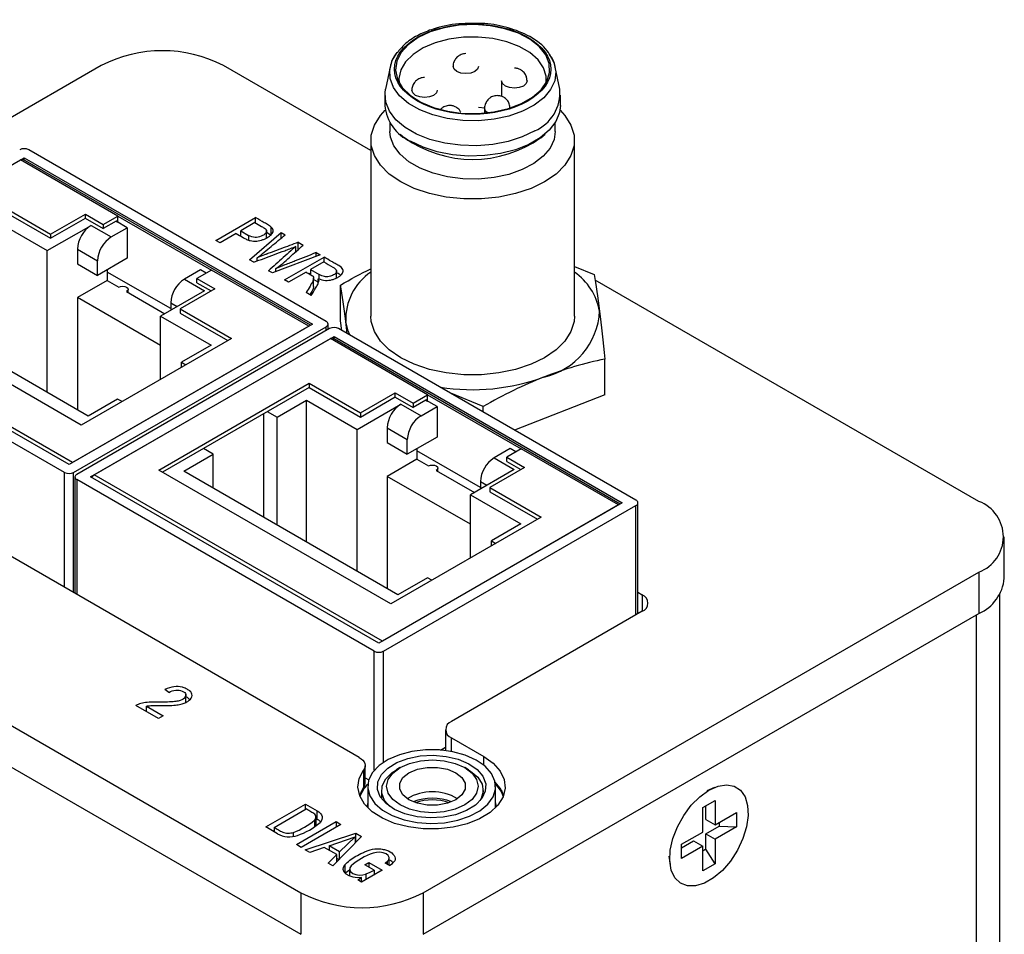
# Model space of a CAD drawing. Header units: inches. Extents: x 3 to 31.1, y 1.3 to 21.1.
# Tile 12 of 12: x 26.5 to 29.5, y 14.7 to 17.5. Entities that reach past the tile are written whole.
import ezdxf

# ---------------------------------------------------------------- set-up
doc = ezdxf.new("R2010")
doc.units = ezdxf.units.IN
doc.header["$MEASUREMENT"] = 0

msp = doc.modelspace()

# ---------------------------------------------------------------- linework, layer by layer
at = {"color": 7, "linetype": 'Continuous', "lineweight": 25}
for p, q in [((26.7251, 17.3878), (25.0046, 16.3946)), ((27.5599, 17.1244), (27.1037, 17.3878)), ((27.6191, 17.3829), (27.6051, 17.3149)), ((28.1446, 17.3149), (28.1305, 17.3829)), ((27.9646, 17.3406), (27.9646, 17.2921)), ((27.6032, 17.2963), (27.6032, 17.2641)), ((28.1465, 17.2641), (28.1465, 17.2963)), ((27.8931, 17.2588), (27.9121, 17.2573)), ((27.9119, 17.2554), (27.9119, 17.2404)), ((27.6189, 17.2115), (27.6189, 17.1838)), ((28.1307, 17.1838), (28.1307, 17.2115)), ((27.6508, 17.1754), (27.6638, 17.1645)), ((28.0859, 17.1645), (28.0989, 17.1754)), ((27.5599, 17.1559), (27.5599, 16.6116)), ((28.1898, 16.6116), (28.1898, 17.1559)), ((25.7329, 16.6672), (26.4868, 17.1024)), ((26.4868, 17.1024), (27.3791, 16.5872)), ((26.4868, 17.0947), (26.4868, 17.1024)), ((27.4216, 16.5954), (26.5009, 17.1269)), ((25.7443, 16.6737), (26.4754, 17.0958)), ((26.7767, 16.9219), (26.4754, 17.0958)), ((27.3725, 16.5834), (26.4834, 17.0966)), ((26.4095, 16.9573), (26.5683, 16.8657)), ((26.4095, 16.9445), (26.5683, 16.8528)), ((26.5683, 16.8657), (26.6759, 16.9278)), ((26.6759, 16.9278), (26.7314, 16.8958)), ((26.6759, 16.915), (26.6759, 16.9278)), ((26.7314, 16.8958), (26.7767, 16.9219)), ((26.7767, 16.9024), (26.7767, 16.9219)), ((26.7767, 16.9219), (27.0666, 16.7546)), ((27.0802, 16.8462), (27.2027, 16.9169)), ((27.2027, 16.9002), (27.2027, 16.9169)), ((26.4019, 16.9048), (26.5581, 16.8146)), ((26.5581, 16.8146), (26.6939, 16.8929)), ((26.5683, 16.8528), (26.6759, 16.915)), ((26.6757, 16.9149), (26.7314, 16.8827)), ((26.6939, 16.8929), (26.7561, 16.857)), ((26.771, 16.9056), (26.7314, 16.8827)), ((26.7314, 16.8958), (26.7314, 16.8827)), ((26.8056, 16.8856), (26.771, 16.9056)), ((27.2007, 16.9014), (27.1569, 16.8761)), ((27.2513, 16.8617), (27.2513, 16.8875)), ((26.5683, 16.8657), (26.5683, 16.8528)), ((26.7561, 16.857), (26.8056, 16.8856)), ((26.8056, 16.8856), (26.8056, 16.7909)), ((27.1425, 16.8678), (27.0927, 16.839)), ((27.1569, 16.8761), (27.1812, 16.862)), ((27.1569, 16.8594), (27.1569, 16.8761)), ((27.1844, 16.7861), (27.2819, 16.8712)), ((27.2371, 16.8544), (27.2371, 16.8788)), ((27.2513, 16.8617), (27.2371, 16.8708)), ((27.2819, 16.8712), (27.2947, 16.8638)), ((27.2819, 16.8532), (27.2819, 16.8712)), ((27.0927, 16.839), (27.0802, 16.8462)), ((27.3275, 16.8114), (27.3275, 16.8278)), ((27.3351, 16.8404), (27.3502, 16.8318)), ((27.3351, 16.8147), (27.3351, 16.8404)), ((26.5581, 16.3753), (26.5581, 16.8146)), ((26.6515, 16.8195), (26.6515, 16.7737)), ((26.6515, 16.8195), (26.7137, 16.7835)), ((27.403, 16.8013), (27.2547, 16.7455)), ((27.2923, 16.7238), (27.4148, 16.7945)), ((27.3904, 16.8085), (27.403, 16.8013)), ((27.3904, 16.7966), (27.3904, 16.8085)), ((27.4148, 16.7788), (27.4148, 16.7945)), ((26.6515, 16.7737), (26.7137, 16.7378)), ((26.8056, 16.7909), (26.7137, 16.7378)), ((26.7137, 16.7378), (26.7137, 16.7835)), ((27.1971, 16.7787), (27.1844, 16.7861)), ((27.2076, 16.7826), (27.2076, 16.7924)), ((27.4137, 16.7795), (27.3732, 16.7561)), ((28.1898, 16.7658), (28.2513, 16.7405)), ((26.7434, 16.7549), (26.7434, 16.7223)), ((26.94, 16.635), (26.7434, 16.7485)), ((27.0319, 16.755), (26.9824, 16.7264)), ((27.0666, 16.7546), (27.0213, 16.7284)), ((27.0496, 16.7448), (27.0319, 16.755)), ((27.3678, 16.5807), (27.0666, 16.7546)), ((27.2547, 16.7455), (27.2427, 16.7524)), ((27.2656, 16.7496), (27.2656, 16.7589)), ((27.3591, 16.748), (27.3048, 16.7166)), ((27.3732, 16.7447), (27.369, 16.7423)), ((27.3732, 16.7561), (27.4, 16.7406)), ((27.3732, 16.7561), (27.3732, 16.7396)), ((27.4533, 16.7301), (27.4533, 16.7542)), ((26.7434, 16.7223), (26.6515, 16.6692)), ((26.7434, 16.7223), (26.7795, 16.7015)), ((26.9824, 16.7264), (27.0446, 16.6905)), ((27.0213, 16.7284), (27.0768, 16.6964)), ((27.0213, 16.7154), (27.0213, 16.7284)), ((27.0213, 16.7154), (27.0655, 16.6899)), ((27.3048, 16.7166), (27.2923, 16.7238)), ((27.3825, 16.7034), (27.3825, 16.7291)), ((27.3968, 16.7167), (27.3825, 16.725)), ((27.3968, 16.7168), (27.3968, 16.7278)), ((27.4659, 16.5977), (27.4659, 16.7082)), ((29.4422, 16.0378), (28.2539, 16.7237)), ((26.6366, 16.1586), (25.7443, 16.6737)), ((26.6628, 16.2741), (25.9444, 16.6888)), ((26.6847, 16.3023), (26.0214, 16.6852)), ((26.8035, 16.6876), (26.9216, 16.6194)), ((26.8085, 16.6847), (26.8085, 16.6945)), ((27.0446, 16.6905), (26.9089, 16.6121)), ((27.0768, 16.6964), (26.9691, 16.6343)), ((27.3753, 16.6758), (27.3596, 16.6849)), ((26.6112, 16.1276), (25.6905, 16.659)), ((26.6253, 16.1521), (25.7329, 16.6672)), ((26.6515, 16.6692), (26.6515, 16.3215)), ((26.9089, 16.5206), (26.6515, 16.6692)), ((26.94, 16.6529), (26.94, 16.6301)), ((26.9089, 16.6121), (27.0651, 16.5219)), ((26.9089, 16.4162), (26.9089, 16.6121)), ((26.9691, 16.6343), (27.1279, 16.5426)), ((26.9691, 16.6343), (26.9691, 16.6214)), ((26.9691, 16.6214), (27.1168, 16.5362)), ((27.3791, 16.5872), (26.6253, 16.1521)), ((27.4274, 16.571), (27.4274, 16.5872)), ((27.4696, 16.5676), (27.4659, 16.5977)), ((27.4864, 16.5579), (27.4821, 16.5954)), ((27.3678, 16.5807), (26.6366, 16.1586)), ((26.6395, 16.1276), (27.4216, 16.5791)), ((27.4315, 16.5734), (26.6494, 16.1219)), ((28.3804, 16.0419), (27.4597, 16.5734)), ((27.1279, 16.5426), (26.6628, 16.2741)), ((26.6918, 16.1137), (27.4456, 16.5489)), ((26.7031, 16.1202), (27.4343, 16.5423)), ((27.0651, 16.5219), (26.9739, 16.4692)), ((27.7355, 16.3684), (27.4343, 16.5423)), ((28.3313, 16.0299), (27.4423, 16.5431)), ((27.4456, 16.5489), (28.338, 16.0337)), ((27.4456, 16.5412), (27.4456, 16.5489)), ((26.9739, 16.4692), (26.9873, 16.4615)), ((26.9739, 16.4537), (26.9739, 16.4692)), ((28.2837, 16.3683), (28.2837, 16.4787)), ((26.9032, 16.1353), (27.3683, 16.4038)), ((27.3683, 16.4038), (27.5271, 16.3122)), ((27.3683, 16.4038), (27.3683, 16.391)), ((27.3685, 16.3909), (26.9145, 16.1288)), ((27.3683, 16.391), (27.5271, 16.2993)), ((27.5271, 16.3122), (27.6347, 16.3743)), ((27.6347, 16.3743), (27.6902, 16.3423)), ((27.6347, 16.3615), (27.6347, 16.3743)), ((27.6902, 16.3423), (27.7355, 16.3684)), ((27.7355, 16.3488), (27.7355, 16.3684)), ((27.7355, 16.3684), (28.0254, 16.2011)), ((27.9072, 16.3317), (27.8071, 16.3728)), ((28.2837, 16.3683), (28.0042, 16.2591)), ((26.7759, 16.3549), (26.6847, 16.3023)), ((26.7894, 16.3472), (26.7759, 16.3549)), ((27.2695, 16.2986), (27.3607, 16.3513)), ((27.3607, 16.3513), (27.517, 16.2611)), ((27.3607, 15.912), (27.3607, 16.3513)), ((27.517, 16.2611), (27.6527, 16.3394)), ((27.5271, 16.2993), (27.6347, 16.3615)), ((27.6346, 16.3614), (27.6902, 16.3292)), ((27.6527, 16.3394), (27.715, 16.3035)), ((27.7299, 16.3521), (27.6902, 16.3292)), ((27.6902, 16.3423), (27.6902, 16.3292)), ((27.7645, 16.3321), (27.7298, 16.3521)), ((27.524, 15.2452), (25.6338, 16.3364)), ((27.2278, 16.3096), (27.2278, 15.9888)), ((27.2391, 16.3162), (27.2695, 16.2986)), ((27.5271, 16.3122), (27.5271, 16.2993)), ((27.715, 16.3035), (27.7645, 16.3321)), ((27.7645, 16.3321), (27.7645, 16.2374)), ((27.9072, 16.3151), (27.9072, 16.3317)), ((27.2695, 15.9647), (27.2695, 16.2986)), ((27.517, 15.8218), (27.517, 16.2611)), ((27.6103, 16.2659), (27.6103, 16.2202)), ((27.6103, 16.2659), (27.6725, 16.23)), ((27.6103, 16.2202), (27.6725, 16.1843)), ((27.7645, 16.2374), (27.6725, 16.1843)), ((27.6725, 16.1843), (27.6725, 16.23)), ((27.0715, 16.1843), (27.0411, 16.2019)), ((27.7022, 16.2014), (27.7022, 16.1688)), ((27.8988, 16.0815), (27.7022, 16.195)), ((27.9907, 16.2015), (27.9412, 16.1729)), ((28.0254, 16.2011), (27.9801, 16.1749)), ((28.0084, 16.1913), (27.9907, 16.2015)), ((28.3267, 16.0272), (28.0254, 16.2011)), ((25.0046, 16.176), (27.3431, 14.826)), ((26.9803, 16.1317), (27.0715, 16.1843)), ((27.0715, 16.079), (27.0715, 16.1843)), ((27.7022, 16.1688), (27.6103, 16.1157)), ((27.7022, 16.1688), (27.7383, 16.1479)), ((27.9412, 16.1729), (28.0035, 16.137)), ((27.9801, 16.1749), (28.0356, 16.1429)), ((27.9801, 16.1619), (27.9801, 16.1749)), ((27.9801, 16.1619), (28.0243, 16.1364)), ((27.6216, 15.7206), (26.9032, 16.1353)), ((27.6435, 15.7488), (26.9803, 16.1317)), ((27.7623, 16.1341), (27.8804, 16.0659)), ((27.7673, 16.1312), (27.7673, 16.141)), ((28.0035, 16.137), (27.8677, 16.0586)), ((28.0356, 16.1429), (27.928, 16.0808)), ((26.6435, 16.1137), (26.6435, 15.7535)), ((27.57, 15.5741), (26.6494, 16.1055)), ((27.5841, 15.5986), (26.6918, 16.1137)), ((27.5955, 15.6051), (26.7031, 16.1202)), ((27.6103, 16.1157), (27.6103, 15.768)), ((27.8677, 15.9671), (27.6103, 16.1157)), ((27.8988, 16.0994), (27.8988, 16.0766)), ((27.928, 16.0808), (28.0867, 15.9891)), ((27.928, 16.0808), (27.928, 16.0679)), ((27.928, 16.0679), (28.0756, 15.9827)), ((25.0046, 16.0474), (27.3431, 14.6975)), ((28.338, 16.0337), (27.5841, 15.5986)), ((27.8677, 16.0586), (28.024, 15.9684)), ((27.8677, 15.8627), (27.8677, 16.0586)), ((28.3863, 15.6899), (28.3862, 16.0337)), ((28.3267, 16.0272), (27.5955, 15.6051)), ((27.5983, 15.5741), (28.3804, 16.0256)), ((28.0867, 15.9891), (27.6216, 15.7206)), ((28.024, 15.9684), (27.9327, 15.9157)), ((27.9327, 15.9157), (27.9462, 15.908)), ((27.9327, 15.9002), (27.9327, 15.9157)), ((29.5206, 15.7999), (29.5206, 15.9285)), ((27.7217, 14.826), (29.4422, 15.8192)), ((29.4422, 15.8192), (29.4422, 15.6906)), ((27.7348, 15.8014), (27.6435, 15.7488)), ((27.7482, 15.7937), (27.7348, 15.8014)), ((28.3863, 15.7565), (28.3997, 15.7487)), ((29.5063, 12.8475), (29.5063, 15.7501)), ((28.3997, 15.6977), (27.8091, 15.3567)), ((27.7217, 14.6975), (29.4422, 15.6906)), ((26.9341, 15.4466), (26.9224, 15.4552)), ((26.9874, 15.4161), (26.9874, 15.4412)), ((26.9019, 15.3659), (26.8324, 15.4061)), ((26.8648, 15.4041), (26.9163, 15.3743)), ((26.8648, 15.3874), (26.8648, 15.4041)), ((26.9163, 15.3743), (26.9019, 15.3659)), ((27.7908, 15.3312), (27.7908, 15.2665)), ((27.8091, 15.3057), (27.909, 15.2481)), ((27.7756, 15.2682), (27.7908, 15.277)), ((27.5423, 15.167), (27.5423, 15.2197)), ((27.6498, 15.2138), (27.6387, 15.2073)), ((27.6498, 15.2138), (27.6387, 15.2073)), ((27.8615, 15.2073), (27.8503, 15.2138)), ((27.8615, 15.2073), (27.8503, 15.2138)), ((27.5374, 15.2058), (27.5374, 15.153)), ((27.5423, 15.1818), (27.553, 15.1756)), ((27.5374, 15.153), (27.5244, 15.1286)), ((27.526, 15.1245), (27.5388, 15.1489)), ((27.5463, 15.1583), (27.5283, 15.1378)), ((27.5388, 15.1489), (27.5502, 15.1625)), ((27.5498, 15.155), (27.5498, 15.0897)), ((27.9458, 15.0897), (27.9458, 15.155)), ((27.9673, 15.1378), (27.9493, 15.1583)), ((28.6234, 15.1521), (28.5996, 15.1423)), ((27.5926, 15.1431), (27.5926, 15.1178)), ((27.5926, 15.1431), (27.5926, 15.1178)), ((27.9076, 15.125), (27.9076, 15.1431)), ((27.9076, 15.125), (27.9076, 15.1431)), ((27.9624, 15.1434), (27.9659, 15.1405)), ((27.2343, 15.0298), (27.3571, 15.1006)), ((27.3571, 15.1006), (27.393, 15.0799)), ((27.3571, 15.0847), (27.3571, 15.1006)), ((27.5498, 15.1054), (27.5472, 15.0924)), ((28.5872, 15.0902), (28.6253, 15.1122)), ((28.5872, 15.0142), (28.5872, 15.0902)), ((28.5971, 15.0526), (28.5971, 15.0959)), ((28.6253, 15.1122), (28.6253, 15.0363)), ((27.2601, 15.0287), (27.359, 15.0858)), ((27.3899, 15.0336), (27.3899, 15.0634)), ((27.393, 15.0542), (27.393, 15.0799)), ((28.6253, 15.0363), (28.6911, 15.0742)), ((28.6911, 15.0742), (28.6911, 15.0301)), ((27.2702, 15.009), (27.2343, 15.0298)), ((27.2601, 15.0287), (27.2601, 15.0149)), ((27.329, 14.9751), (27.4522, 15.0463)), ((27.4668, 15.0378), (27.3436, 14.9667)), ((27.3857, 15.051), (27.3857, 15.0306)), ((27.3899, 15.056), (27.393, 15.0542)), ((27.4522, 15.0463), (27.4668, 15.0378)), ((27.4522, 15.0463), (27.4522, 15.0294)), ((28.5971, 15.0526), (28.6253, 15.0363)), ((28.5971, 15.0085), (28.6382, 15.0323)), ((28.6911, 15.0301), (28.6253, 14.9922)), ((28.6382, 15.0437), (28.6382, 15.0323)), ((28.6382, 15.0323), (28.6911, 15.0301)), ((27.2601, 15.0189), (27.2566, 15.0169)), ((27.3202, 15.0006), (27.3202, 15.0132)), ((27.3568, 14.9591), (27.5129, 15.0105)), ((27.431, 14.9718), (27.5107, 14.9992)), ((27.5306, 15.0003), (27.442, 14.9099)), ((27.5107, 14.9992), (27.4631, 14.9532)), ((27.5107, 14.9992), (27.5107, 14.9799)), ((27.5129, 15.0105), (27.5306, 15.0003)), ((27.5129, 14.9848), (27.5129, 15.0105)), ((28.5214, 14.9763), (28.5872, 15.0142)), ((28.5971, 14.961), (28.5971, 15.0085)), ((28.5971, 15.0085), (28.6253, 14.9922)), ((27.3436, 14.9667), (27.329, 14.9751)), ((27.4154, 14.9666), (27.3708, 14.951)), ((27.4539, 14.9443), (27.4154, 14.9666)), ((27.431, 14.9718), (27.431, 14.9575)), ((27.4631, 14.9532), (27.431, 14.9718)), ((27.5129, 14.9848), (27.5107, 14.984)), ((27.5145, 14.9839), (27.5129, 14.9848)), ((28.5214, 14.9648), (28.5589, 14.9865)), ((28.5214, 14.9322), (28.5214, 14.9763)), ((28.5872, 14.9701), (28.5214, 14.9322)), ((28.5589, 14.9865), (28.5872, 14.9701)), ((28.5872, 14.8942), (28.5872, 14.9701)), ((28.6253, 14.9922), (28.6253, 14.9162)), ((27.3708, 14.951), (27.3568, 14.9591)), ((27.4276, 14.9182), (27.4539, 14.9443)), ((27.431, 14.9578), (27.4307, 14.9577)), ((27.4539, 14.922), (27.4539, 14.9443)), ((27.4631, 14.9315), (27.4631, 14.9532)), ((28.4825, 14.9394), (28.4858, 14.9139)), ((28.5971, 14.961), (28.5872, 14.9552)), ((28.6253, 14.9162), (28.5971, 14.961)), ((27.442, 14.9099), (27.4276, 14.9182)), ((27.4539, 14.9329), (27.4607, 14.929)), ((27.4795, 14.913), (27.4795, 14.8873)), ((27.5414, 14.9126), (27.5536, 14.9196)), ((27.5695, 14.8964), (27.5414, 14.9126)), ((27.5536, 14.9196), (27.5949, 14.8958)), ((27.5536, 14.9196), (27.5536, 14.9055)), ((27.6173, 14.9102), (27.6036, 14.9181)), ((27.6102, 14.9229), (27.6102, 14.9143)), ((27.6161, 14.9109), (27.6161, 14.9335)), ((28.6253, 14.9162), (28.5872, 14.8942)), ((27.4795, 14.8873), (27.494, 14.8971)), ((27.494, 14.8995), (27.494, 14.8775)), ((27.5949, 14.8958), (27.5309, 14.8589)), ((27.5443, 14.8842), (27.5443, 14.8666)), ((27.5695, 14.8964), (27.5695, 14.8812)), ((27.5695, 14.8848), (27.5726, 14.883)), ((27.5189, 14.8659), (27.5308, 14.8729)), ((27.5309, 14.8589), (27.5189, 14.8659)), ((27.5308, 14.859), (27.5308, 14.8729)), ((27.3431, 14.826), (27.3431, 14.6975)), ((27.7217, 14.826), (27.7217, 14.6975))]:
    msp.add_line(p, q, dxfattribs=at)
at = {"color": 8, "linetype": 'Continuous', "lineweight": 25}
for p, q in [((26.771, 16.9056), (26.7767, 16.9024)), ((27.1812, 16.862), (27.1812, 16.8477)), ((27.4, 16.7268), (27.4, 16.7406)), ((26.94, 16.6529), (26.9598, 16.6415)), ((27.4216, 16.5676), (27.4216, 16.5791)), ((27.7299, 16.3521), (27.7355, 16.3488)), ((26.6112, 15.7721), (26.6112, 16.1276)), ((26.6395, 15.7558), (26.6395, 16.1276)), ((26.6494, 16.1055), (26.6494, 15.7501)), ((27.8988, 16.0994), (27.9186, 16.088)), ((28.3804, 15.6865), (28.3804, 16.0256)), ((28.3997, 15.7487), (28.3997, 15.6977)), ((29.4331, 15.6854), (29.4331, 12.8553)), ((27.57, 15.2053), (27.57, 15.5741)), ((27.5983, 15.2299), (27.5983, 15.5741)), ((27.8091, 15.2637), (27.8091, 15.3057)), ((27.909, 15.2213), (27.909, 15.2481))]:
    msp.add_line(p, q, dxfattribs=at)
at = {"color": 7, "linetype": 'Continuous', "lineweight": 25, "flags": 128}
for points in [[(27.7059, 17.4742), (27.6754, 17.4525), (27.653, 17.4278), (27.6397, 17.401), (27.636, 17.3732), (27.6421, 17.3455), (27.6577, 17.3191), (27.6823, 17.295), (27.7147, 17.2743), (27.7536, 17.2578), (27.7976, 17.2462), (27.8446, 17.2398), (27.893, 17.2391), (27.9405, 17.2441), (27.9854, 17.2544), (28.0258, 17.2698), (28.06, 17.2895), (28.0866, 17.3128), (28.1045, 17.3387), (28.113, 17.3662), (28.1118, 17.3941), (28.1009, 17.4213), (28.0807, 17.4466), (28.0521, 17.4691), (28.0162, 17.4878), (27.9746, 17.502), (27.9288, 17.511), (27.8809, 17.5145), (27.8327, 17.5124), (27.7862, 17.5047), (27.7434, 17.4918), (27.7059, 17.4742)], [(28.1026, 17.335), (28.1025, 17.3545), (28.0944, 17.3808), (28.0772, 17.4055), (28.0518, 17.4278), (28.0191, 17.4467), (27.9805, 17.4614), (27.9376, 17.4712), (27.8922, 17.4759), (27.846, 17.4753), (27.801, 17.4692), (27.759, 17.4581), (27.7217, 17.4423), (27.6908, 17.4225), (27.6673, 17.3995), (27.6524, 17.3743), (27.6466, 17.3478), (27.6471, 17.335)], [(28.1114, 17.424), (28.1115, 17.4238), (28.1264, 17.3969), (28.1323, 17.3688), (28.1288, 17.3406), (28.1161, 17.3133), (28.0947, 17.2879), (28.0654, 17.2653), (28.0291, 17.2463), (27.9873, 17.2315), (27.9415, 17.2217), (27.8932, 17.217), (27.8443, 17.2177), (27.7964, 17.2237), (27.7514, 17.2348), (27.7109, 17.2506), (27.6763, 17.2706), (27.6488, 17.294), (27.6296, 17.32), (27.6191, 17.3476), (27.618, 17.3759), (27.6261, 17.4037), (27.6415, 17.4281)], [(28.0669, 17.1854), (28.0283, 17.1669), (27.9846, 17.1528), (27.937, 17.1436), (27.8874, 17.1396), (27.8373, 17.141), (27.7885, 17.1476), (27.7426, 17.1593), (27.7013, 17.1756), (27.6658, 17.1961), (27.6375, 17.22), (27.6173, 17.2465), (27.6058, 17.2746), (27.6035, 17.3035), (27.6051, 17.3149)], [(28.1465, 17.2641), (28.1439, 17.2425), (28.1324, 17.2143), (28.1121, 17.1878), (28.0838, 17.164), (28.0484, 17.1435), (28.007, 17.1271), (27.9612, 17.1154), (27.9124, 17.1088), (27.8623, 17.1075), (27.8126, 17.1115), (27.7651, 17.1207), (27.7213, 17.1348), (27.6827, 17.1533)], [(28.0975, 17.0274), (28.0555, 17.007), (28.0079, 16.9911), (27.9563, 16.9803), (27.9023, 16.9748), (27.8474, 16.9748), (27.7933, 16.9803), (27.7417, 16.9911), (27.6942, 17.007), (27.6521, 17.0274), (27.6168, 17.0516), (27.5894, 17.0791), (27.5706, 17.1089), (27.5611, 17.1401), (27.5611, 17.1718), (27.5706, 17.203), (27.5894, 17.2328), (27.6044, 17.2492)], [(28.1452, 17.2492), (28.1603, 17.2328), (28.1791, 17.203), (28.1886, 17.1718), (28.1886, 17.1401), (28.1791, 17.1089), (28.1603, 17.0791), (28.1328, 17.0516), (28.0975, 17.0274)], [(28.1307, 17.1838), (28.1272, 17.1593), (28.1146, 17.1321), (28.0933, 17.1069), (28.0642, 17.0844), (28.0282, 17.0655), (27.9866, 17.0509), (27.9411, 17.0411), (27.8931, 17.0364), (27.8444, 17.0371), (27.7969, 17.0431), (27.7522, 17.0541), (27.7119, 17.0699), (27.6775, 17.0897), (27.6502, 17.113), (27.6311, 17.1388), (27.6207, 17.1662), (27.6189, 17.1838)], [(26.7795, 16.7015), (26.785, 16.7036), (26.7915, 16.7043), (26.798, 16.7036), (26.8035, 16.7015), (26.8072, 16.6983), (26.8085, 16.6945), (26.8072, 16.6908), (26.8035, 16.6876)], [(28.1898, 16.6116), (28.1886, 16.5957), (28.1791, 16.5645), (28.1603, 16.5347), (28.1328, 16.5073), (28.0975, 16.483), (28.0555, 16.4626), (28.0079, 16.4468), (27.9563, 16.4359), (27.9023, 16.4304), (27.8474, 16.4304), (27.7933, 16.4359), (27.7417, 16.4468), (27.6942, 16.4626), (27.6521, 16.483), (27.6168, 16.5073), (27.5894, 16.5347), (27.5706, 16.5645), (27.5611, 16.5957), (27.5599, 16.6116)], [(27.4942, 16.5535), (27.4891, 16.5659), (27.4821, 16.5954)], [(27.7383, 16.1479), (27.7438, 16.1501), (27.7503, 16.1508), (27.7568, 16.1501), (27.7623, 16.1479), (27.766, 16.1448), (27.7673, 16.141), (27.766, 16.1373), (27.7623, 16.1341)], [(27.909, 15.2481), (27.9386, 15.2271), (27.96, 15.203), (27.9726, 15.177), (27.9756, 15.15), (27.969, 15.1232), (27.9531, 15.0978), (27.9285, 15.0747), (27.8963, 15.0551), (27.8578, 15.0397), (27.8146, 15.0291), (27.7687, 15.0239), (27.7218, 15.0242), (27.6761, 15.03), (27.6333, 15.0411), (27.5954, 15.057), (27.564, 15.0771), (27.5403, 15.1004), (27.5254, 15.1261), (27.5198, 15.1529), (27.5239, 15.1799), (27.5374, 15.2058)], [(27.524, 15.2452), (27.53, 15.2412), (27.5349, 15.2367), (27.5386, 15.2318), (27.5411, 15.2267), (27.5422, 15.2214), (27.5419, 15.216), (27.5403, 15.2108), (27.5374, 15.2058)], [(27.5648, 15.1987), (27.5528, 15.175), (27.5499, 15.1503), (27.5563, 15.1259), (27.5716, 15.1028), (27.5952, 15.0821), (27.6259, 15.0649), (27.6623, 15.0519), (27.7027, 15.0437), (27.7452, 15.0407), (27.7878, 15.043), (27.8285, 15.0506), (27.8655, 15.0631), (27.897, 15.0798), (27.9215, 15.1001), (27.9378, 15.123), (27.9453, 15.1473), (27.9436, 15.172), (27.9327, 15.1959), (27.9131, 15.2179), (27.8858, 15.2369), (27.8521, 15.2521), (27.8135, 15.2628), (27.7718, 15.2684), (27.729, 15.2688), (27.687, 15.2638), (27.6479, 15.2537), (27.6135, 15.239), (27.5854, 15.2204), (27.5648, 15.1987)], [(27.5925, 15.1921), (27.6124, 15.2124), (27.6402, 15.2295), (27.6742, 15.2422), (27.7125, 15.2498), (27.7528, 15.2519), (27.7928, 15.2484), (27.8303, 15.2395), (27.8629, 15.2256), (27.8888, 15.2077), (27.9066, 15.1867), (27.9151, 15.1638), (27.9139, 15.1404), (27.903, 15.1179), (27.8831, 15.0975), (27.8554, 15.0805), (27.8214, 15.0678), (27.7831, 15.0602), (27.7428, 15.058), (27.7027, 15.0615), (27.6653, 15.0705), (27.6327, 15.0843), (27.6067, 15.1023), (27.589, 15.1233), (27.5805, 15.1462), (27.5817, 15.1695), (27.5925, 15.1921)], [(27.8503, 15.0981), (27.8209, 15.0851), (27.7868, 15.0769), (27.7501, 15.0741), (27.7134, 15.0769), (27.6792, 15.0851), (27.6499, 15.0981), (27.6273, 15.115), (27.6132, 15.1348), (27.6083, 15.1559), (27.6132, 15.1771), (27.6273, 15.1968), (27.6499, 15.2138), (27.6792, 15.2268), (27.7134, 15.235), (27.7501, 15.2378), (27.7868, 15.235), (27.8209, 15.2268), (27.8503, 15.2138), (27.8728, 15.1968), (27.887, 15.1771), (27.8918, 15.1559), (27.887, 15.1348), (27.8728, 15.115), (27.8503, 15.0981)], [(27.8503, 15.0981), (27.8209, 15.0851), (27.7868, 15.0769), (27.7501, 15.0741), (27.7134, 15.0769), (27.6792, 15.0851), (27.6499, 15.0981), (27.6273, 15.115), (27.6132, 15.1348), (27.6083, 15.1559), (27.6132, 15.1771), (27.6273, 15.1968), (27.6499, 15.2138), (27.6792, 15.2268), (27.7134, 15.235), (27.7501, 15.2378), (27.7868, 15.235), (27.8209, 15.2268), (27.8503, 15.2138), (27.8728, 15.1968), (27.887, 15.1771), (27.8918, 15.1559), (27.887, 15.1348), (27.8728, 15.115), (27.8503, 15.0981)], [(27.8225, 15.1141), (27.7965, 15.1033), (27.7661, 15.0976), (27.7341, 15.0976), (27.7036, 15.1033), (27.6777, 15.1141), (27.6589, 15.1291), (27.649, 15.1467), (27.649, 15.1652), (27.6589, 15.1828), (27.6777, 15.1977), (27.7036, 15.2086), (27.7341, 15.2143), (27.7661, 15.2143), (27.7965, 15.2086), (27.8225, 15.1977), (27.8413, 15.1828), (27.8512, 15.1652), (27.8512, 15.1467), (27.8413, 15.1291), (27.8225, 15.1141)], [(27.8225, 15.1141), (27.7965, 15.1033), (27.7661, 15.0976), (27.7341, 15.0976), (27.7036, 15.1033), (27.6777, 15.1141), (27.6589, 15.1291), (27.649, 15.1467), (27.649, 15.1652), (27.6589, 15.1828), (27.6777, 15.1977), (27.7036, 15.2086), (27.7341, 15.2143), (27.7661, 15.2143), (27.7965, 15.2086), (27.8225, 15.1977), (27.8413, 15.1828), (27.8512, 15.1652), (27.8512, 15.1467), (27.8413, 15.1291), (27.8225, 15.1141)], [(27.6189, 15.0928), (27.6019, 15.1123), (27.5933, 15.1345), (27.5945, 15.1573), (27.6056, 15.1792), (27.6256, 15.1988), (27.6387, 15.2073)], [(27.6189, 15.0928), (27.6019, 15.1123), (27.5933, 15.1345), (27.5945, 15.1573), (27.6056, 15.1792), (27.6256, 15.1988), (27.6387, 15.2073)], [(27.8615, 15.2073), (27.8682, 15.2032), (27.8904, 15.1843), (27.9038, 15.1629), (27.9075, 15.1402), (27.9013, 15.1177), (27.8972, 15.1107)], [(27.8615, 15.2073), (27.8682, 15.2032), (27.8904, 15.1843), (27.9038, 15.1629), (27.9075, 15.1402), (27.9013, 15.1177), (27.8972, 15.1107)], [(27.9712, 15.1286), (27.96, 15.1503), (27.9443, 15.169)], [(27.9453, 15.1625), (27.9626, 15.1397), (27.9696, 15.1245)], [(28.6062, 15.1436), (28.6343, 15.156), (28.6608, 15.1602), (28.6844, 15.1559), (28.7038, 15.1434), (28.7179, 15.1233), (28.726, 15.0967), (28.7277, 15.0651), (28.7228, 15.0302), (28.7116, 14.9938), (28.6947, 14.9579), (28.6731, 14.9244), (28.6478, 14.8952), (28.6204, 14.8719), (28.5921, 14.8555), (28.5646, 14.8472), (28.5394, 14.8473), (28.5178, 14.8557), (28.5009, 14.8722), (28.4897, 14.8957), (28.4848, 14.9249), (28.4865, 14.9584), (28.4946, 14.9944), (28.5087, 15.0307), (28.5281, 15.0657), (28.5517, 15.0972), (28.5782, 15.1237), (28.6062, 15.1436)], [(27.9483, 15.0924), (27.9464, 15.103), (27.9458, 15.1054)], [(27.393, 15.0799), (27.3988, 15.0763), (27.4035, 15.0721), (27.4069, 15.0676), (27.4088, 15.0628), (27.4094, 15.0578), (27.4084, 15.0529), (27.4061, 15.0482), (27.4023, 15.0437)], [(27.6102, 14.9229), (27.6149, 14.9286), (27.616, 14.9349), (27.6133, 14.9411), (27.6071, 14.9463), (27.5982, 14.95), (27.5876, 14.9517), (27.5767, 14.9513), (27.5667, 14.9487)], [(27.5308, 14.8729), (27.5174, 14.8725), (27.5044, 14.8743), (27.4927, 14.8781), (27.4833, 14.8836), (27.4769, 14.8904), (27.474, 14.898), (27.4749, 14.9057), (27.4795, 14.913)], [(27.4987, 14.9091), (27.4947, 14.9033), (27.4943, 14.897), (27.4976, 14.8911), (27.5041, 14.886), (27.5131, 14.8826), (27.5236, 14.881), (27.5344, 14.8816), (27.5443, 14.8842)]]:
    msp.add_lwpolyline(points, dxfattribs=at)
at = {"color": 8, "linetype": 'Continuous', "lineweight": 25, "flags": 128}
for points in [[(27.8931, 17.3854), (27.8931, 17.3854), (27.8902, 17.3767), (27.8816, 17.3693), (27.8688, 17.3644), (27.8538, 17.3627), (27.8387, 17.3644), (27.8259, 17.3693), (27.8174, 17.3767), (27.8144, 17.3854)], [(28.0434, 17.3406), (28.0434, 17.3406), (28.0404, 17.3319), (28.0318, 17.3245), (28.0191, 17.3196), (28.004, 17.3178), (27.9889, 17.3196), (27.9762, 17.3245), (27.9676, 17.3319), (27.9646, 17.3405)], [(27.7654, 17.3117), (27.7654, 17.3117), (27.7624, 17.303), (27.7539, 17.2956), (27.7411, 17.2907), (27.7261, 17.2889), (27.711, 17.2907), (27.6982, 17.2956), (27.6897, 17.303), (27.6867, 17.3116)], [(27.9204, 17.2413), (27.9149, 17.2467), (27.9119, 17.2554)]]:
    msp.add_lwpolyline(points, dxfattribs=at)
at = {"color": 7, "linetype": 'Continuous', "lineweight": 25}
for centre, radius, start, end in [((26.9144, 17.0224), 0.4115, 62.6097, 117.3903), ((28.0162, 17.3039), 0.1289, 293.1941, 4.8964), ((27.7344, 17.2743), 0.1316, 184.4356, 246.8845), ((27.8748, 17.462), 0.3647, 234.6441, 305.3559), ((26.4868, 17.0996), 0.0307, 62.6108, 117.3905), ((26.4801, 17.0893), 0.00805, 65.6935, 125.6169), ((26.7436, 16.8153), 0.0922, 122.6056, 177.3957), ((26.7732, 16.9029), 0.00349, 350.7867, 129.2023), ((26.8058, 16.7793), 0.0922, 122.6056, 177.3957), ((27.6558, 16.6029), 0.1739, 123.501, 182.4923), ((28.0829, 16.5935), 0.1878, 10.4953, 55.299), ((27.0321, 16.6487), 0.0922, 122.6056, 177.3957), ((28.0484, 16.6376), 0.2194, 282.3983, 357.4246), ((27.4185, 16.5872), 0.00873, 290.7824, 69.2176), ((27.4456, 16.5461), 0.0307, 62.6108, 117.3905), ((27.439, 16.5358), 0.00805, 65.6935, 125.6169), ((27.874, 17.0284), 0.6443, 261.0946, 290.1049), ((27.7024, 16.2618), 0.0922, 122.6056, 177.3957), ((27.7321, 16.3494), 0.00349, 350.7867, 129.2023), ((27.7646, 16.2258), 0.0922, 122.6056, 177.3957), ((27.9909, 16.0952), 0.0922, 122.6056, 177.3957), ((26.6253, 16.1549), 0.0307, 242.6109, 297.3905), ((26.6524, 16.1137), 0.00873, 110.7823, 249.2177), ((26.7153, 16.1006), 0.0231, 121.9547, 151.145), ((28.3773, 16.0337), 0.00873, 290.7824, 69.2176), ((29.4007, 15.9285), 0.1169, 290.7834, 69.2166), ((29.3866, 15.8133), 0.1346, 294.3747, 354.3052), ((28.3901, 15.7232), 0.0273, 290.7834, 69.2166), ((27.5841, 15.6014), 0.0307, 242.6109, 297.3905), ((27.8188, 15.3312), 0.0273, 110.7834, 249.2166), ((27.5186, 15.1674), 0.0237, 322.6894, 358.9779), ((27.7501, 14.9892), 0.1498, 58.8161, 121.1839), ((27.7501, 14.9567), 0.1622, 68.6071, 111.3929), ((27.7501, 14.9489), 0.1647, 71.5239, 108.4761), ((27.2482, 15.2136), 0.2129, 289.7741, 310.2205), ((27.261, 15.2083), 0.217, 289.3489, 310.6457), ((27.3769, 15.0216), 0.0363, 41.4996, 63.7619), ((27.3076, 15.0768), 0.0774, 241.1411, 289.0397), ((27.6199, 14.779), 0.1778, 107.4117, 132.9739), ((27.5066, 15.0594), 0.1714, 304.4895, 307.2189), ((27.5893, 14.9572), 0.0546, 300.8052, 324.1076), ((27.5028, 15.0027), 0.1255, 289.2779, 302.0579), ((27.5324, 15.1914), 0.4115, 242.6097, 297.3903)]:
    msp.add_arc(centre, radius, start, end, dxfattribs=at)
for points, knots in [([(27.7038, 17.4754), (27.7982, 17.5299), (27.9515, 17.5299), (28.1402, 17.4209), (28.1402, 17.3324), (28.0458, 17.2779)], [0, 0, 0, 0, 0.5, 0.5, 1, 1, 1, 1]), ([(27.8713, 17.5176), (27.8582, 17.5177), (27.8171, 17.5181), (27.7608, 17.5051), (27.7066, 17.4833), (27.6678, 17.4597), (27.6514, 17.4398), (27.644, 17.4308)], [0, 0, 0, 0, 0.1387967, 0.4330479, 0.6174708, 0.8269574, 1, 1, 1, 1]), ([(28.1168, 17.4162), (28.1118, 17.4241), (28.0956, 17.4496), (28.0483, 17.4829), (27.979, 17.5082), (27.9179, 17.5194), (27.8821, 17.518), (27.8713, 17.5176)], [0, 0, 0, 0, 0.128591, 0.412784, 0.661976, 0.898292, 1, 1, 1, 1]), ([(28.0458, 17.2779), (27.9515, 17.2234), (27.7982, 17.2234), (27.6094, 17.3324), (27.6094, 17.4209), (27.7038, 17.4754)], [0, 0, 0, 0, 0.5, 0.5, 1, 1, 1, 1]), ([(27.644, 17.4308), (27.641, 17.4278), (27.6252, 17.4117), (27.6213, 17.3927), (27.6182, 17.3774)], [0, 0, 0, 0, 0.191901, 1, 1, 1, 1]), ([(27.8538, 17.4248), (27.8488, 17.4242), (27.8414, 17.4234), (27.8314, 17.4182), (27.8232, 17.4113), (27.8168, 17.4002), (27.8137, 17.3907), (27.8146, 17.3857), (27.8146, 17.3853)], [0, 0, 0, 0, 0.242284, 0.354878, 0.543871, 0.753109, 0.980047, 1, 1, 1, 1]), ([(28.1315, 17.3774), (28.1294, 17.3889), (28.127, 17.4024), (28.1181, 17.4144), (28.1168, 17.4162)], [0, 0, 0, 0, 0.848844, 1, 1, 1, 1]), ([(28.0432, 17.3406), (28.0428, 17.3451), (28.042, 17.3544), (28.0346, 17.3665), (28.0249, 17.3746), (28.0144, 17.3791), (28.0075, 17.3797), (28.004, 17.3799)], [0, 0, 0, 0, 0.220625, 0.448346, 0.66796, 0.827625, 1, 1, 1, 1]), ([(27.7261, 17.351), (27.721, 17.3505), (27.7137, 17.3497), (27.7037, 17.3445), (27.6955, 17.3376), (27.6891, 17.3265), (27.686, 17.317), (27.6868, 17.312), (27.6869, 17.3116)], [0, 0, 0, 0, 0.242284, 0.354878, 0.543871, 0.753109, 0.980047, 1, 1, 1, 1]), ([(27.9513, 17.2948), (27.9462, 17.2942), (27.9389, 17.2934), (27.9289, 17.2882), (27.9207, 17.2813), (27.9142, 17.2702), (27.9112, 17.2607), (27.912, 17.2557), (27.9121, 17.2553)], [0, 0, 0, 0, 0.242284, 0.354878, 0.543871, 0.753109, 0.980047, 1, 1, 1, 1]), ([(27.9904, 17.2554), (27.99, 17.26), (27.9893, 17.2692), (27.9819, 17.2813), (27.9722, 17.2894), (27.9616, 17.2939), (27.9548, 17.2945), (27.9513, 17.2948)], [0, 0, 0, 0, 0.220625, 0.448346, 0.66796, 0.827625, 1, 1, 1, 1]), ([(27.8037, 17.2643), (27.7987, 17.2637), (27.7914, 17.2629), (27.7819, 17.2582), (27.778, 17.2544), (27.7757, 17.2522)], [0, 0, 0, 0, 0.477528, 0.699446, 1, 1, 1, 1]), ([(27.838, 17.243), (27.8367, 17.2456), (27.8334, 17.2522), (27.8246, 17.2589), (27.8141, 17.2635), (27.8073, 17.264), (27.8037, 17.2643)], [0, 0, 0, 0, 0.203364, 0.520506, 0.751075, 1, 1, 1, 1]), ([(27.2513, 16.8875), (27.2495, 16.8892), (27.2467, 16.8912), (27.2392, 16.8959), (27.2344, 16.8986), (27.2208, 16.9065), (27.2117, 16.9117), (27.2027, 16.9169)], [0, 0, 0, 0, 0.25, 0.25, 0.5, 0.5, 1, 1, 1, 1]), ([(27.1425, 16.8678), (27.1497, 16.8636), (27.157, 16.8594), (27.1679, 16.8531), (27.1716, 16.8511), (27.1787, 16.8479), (27.1823, 16.8467), (27.1928, 16.8439), (27.1996, 16.8435), (27.213, 16.845), (27.2226, 16.8472), (27.2315, 16.851), (27.2373, 16.8539), (27.2403, 16.8555), (27.2479, 16.8606), (27.2517, 16.8643), (27.2592, 16.8753), (27.2581, 16.8814), (27.2513, 16.8875)], [0, 0, 0, 0, 0.125, 0.125, 0.1875, 0.1875, 0.25, 0.25, 0.375, 0.375, 0.5, 0.5625, 0.5625, 0.625, 0.625, 0.75, 0.75, 1, 1, 1, 1]), ([(27.2007, 16.9014), (27.2075, 16.8974), (27.2144, 16.8935), (27.2246, 16.8875), (27.2281, 16.8856), (27.2329, 16.8824), (27.2345, 16.8811), (27.2353, 16.8801)], [0, 0, 0, 0, 0.5, 0.5, 0.75, 0.75, 1, 1, 1, 1]), ([(27.2353, 16.8801), (27.2366, 16.8786), (27.2371, 16.877), (27.237, 16.8734), (27.2362, 16.8715), (27.2334, 16.8677), (27.2315, 16.8658), (27.2263, 16.8622), (27.223, 16.8605), (27.2137, 16.8565), (27.2075, 16.8552), (27.1948, 16.8559), (27.1882, 16.858), (27.1812, 16.862)], [0, 0, 0, 0, 0.125, 0.125, 0.25, 0.25, 0.375, 0.375, 0.5, 0.5, 0.75, 0.75, 1, 1, 1, 1]), ([(27.2076, 16.7924), (27.2226, 16.8038), (27.2368, 16.816), (27.2657, 16.8399), (27.2802, 16.8518), (27.2947, 16.8638)], [0, 0, 0, 0, 0.5, 0.5, 1, 1, 1, 1]), ([(27.1971, 16.7787), (27.2184, 16.7867), (27.2503, 16.7986), (27.2876, 16.8125), (27.3035, 16.8185), (27.3115, 16.8215), (27.3143, 16.8225), (27.3205, 16.8249), (27.3239, 16.8263), (27.3275, 16.8278)], [0, 0, 0, 0, 0.5, 0.75, 0.875, 0.875, 0.9375, 0.9375, 1, 1, 1, 1]), ([(27.3351, 16.8404), (27.3172, 16.8338), (27.2902, 16.8237), (27.2587, 16.812), (27.2441, 16.8066), (27.2379, 16.8043), (27.2362, 16.8037), (27.2351, 16.8033), (27.2346, 16.8031), (27.2306, 16.8016), (27.2219, 16.7981), (27.2076, 16.7924)], [0, 0, 0, 0, 0.5, 0.75, 0.875, 0.90625, 0.921875, 0.921875, 0.9375, 0.9375, 1, 1, 1, 1]), ([(27.3275, 16.8278), (27.3266, 16.827), (27.3239, 16.8247), (27.3191, 16.8204), (27.3155, 16.8172), (27.3135, 16.8154), (27.304, 16.8069), (27.281, 16.7865), (27.258, 16.766), (27.2427, 16.7524)], [0, 0, 0, 0, 0.125, 0.1875, 0.1875, 0.25, 0.25, 0.5, 1, 1, 1, 1]), ([(27.2656, 16.7589), (27.2727, 16.764), (27.2797, 16.7695), (27.2938, 16.7811), (27.3008, 16.7874), (27.3219, 16.8065), (27.3361, 16.8191), (27.3502, 16.8318)], [0, 0, 0, 0, 0.25, 0.25, 0.5, 0.5, 1, 1, 1, 1]), ([(27.3904, 16.8085), (27.3689, 16.8), (27.342, 16.7894), (27.3151, 16.7788), (27.3043, 16.7745), (27.2988, 16.7724), (27.283, 16.7661), (27.2737, 16.7623), (27.2656, 16.7589)], [0, 0, 0, 0, 0.5, 0.625, 0.625, 0.75, 0.75, 1, 1, 1, 1]), ([(27.3968, 16.7278), (27.4042, 16.7248), (27.4116, 16.7231), (27.4261, 16.7222), (27.4334, 16.7231), (27.4436, 16.7258), (27.4468, 16.7269), (27.4532, 16.7298), (27.4564, 16.7315), (27.4649, 16.7369), (27.469, 16.7409), (27.474, 16.7494), (27.4744, 16.7532), (27.471, 16.7602), (27.4669, 16.7639), (27.4568, 16.7703), (27.4528, 16.7725), (27.4452, 16.7769), (27.4338, 16.7835), (27.4224, 16.7901), (27.4148, 16.7945)], [0, 0, 0, 0, 0.125, 0.125, 0.25, 0.25, 0.3125, 0.3125, 0.375, 0.375, 0.5, 0.5, 0.625, 0.625, 0.75, 0.75, 0.8125, 0.8125, 0.875, 1, 1, 1, 1]), ([(27.4137, 16.7795), (27.4232, 16.774), (27.4327, 16.7685), (27.4446, 16.7617), (27.4468, 16.7603), (27.4501, 16.7575), (27.4513, 16.7562), (27.4538, 16.7521), (27.4535, 16.7493), (27.4507, 16.7441), (27.448, 16.7416), (27.4402, 16.737), (27.4356, 16.7353), (27.4255, 16.7333), (27.4206, 16.7332), (27.411, 16.7352), (27.4057, 16.7373), (27.4, 16.7406)], [0, 0, 0, 0, 0.25, 0.25, 0.3125, 0.3125, 0.375, 0.375, 0.5, 0.5, 0.625, 0.625, 0.75, 0.75, 0.875, 0.875, 1, 1, 1, 1]), ([(27.3591, 16.748), (27.3632, 16.7456), (27.3672, 16.7433), (27.3732, 16.7398), (27.3753, 16.7387), (27.3782, 16.7367), (27.3793, 16.7359), (27.38, 16.7353)], [0, 0, 0, 0, 0.5, 0.5, 0.75, 0.75, 1, 1, 1, 1]), ([(27.38, 16.7353), (27.3813, 16.7337), (27.3822, 16.732), (27.3826, 16.7277), (27.3819, 16.7247), (27.3792, 16.7188), (27.378, 16.7164), (27.3751, 16.711), (27.3732, 16.7078), (27.3675, 16.698), (27.3635, 16.6914), (27.3596, 16.6849)], [0, 0, 0, 0, 0.25, 0.25, 0.5, 0.5, 0.625, 0.625, 0.75, 0.75, 1, 1, 1, 1]), ([(27.4655, 16.7382), (27.4648, 16.739), (27.4618, 16.7422), (27.4569, 16.7446), (27.4533, 16.7464)], [0, 0, 0, 0, 0.2385357, 1, 1, 1, 1]), ([(27.4659, 16.7082), (27.4969, 16.7261), (27.5281, 16.7441), (27.5597, 16.758), (27.5599, 16.7581)], [0, 0, 0, 0, 0.993946, 1, 1, 1, 1]), ([(27.3821, 16.7034), (27.3821, 16.7023), (27.3822, 16.6984), (27.3776, 16.6901), (27.3735, 16.6828), (27.371, 16.6783)], [0, 0, 0, 0, 0.119096, 0.450154, 1, 1, 1, 1]), ([(27.3753, 16.6758), (27.3798, 16.6834), (27.3843, 16.691), (27.391, 16.7024), (27.3934, 16.7063), (27.3967, 16.7135), (27.3977, 16.7168), (27.3982, 16.7199)], [0, 0, 0, 0, 0.5, 0.5, 0.75, 0.75, 1, 1, 1, 1]), ([(27.3968, 16.7278), (27.3973, 16.7264), (27.3983, 16.7238), (27.3982, 16.7211), (27.3982, 16.7199)], [0, 0, 0, 0, 0.5485399, 1, 1, 1, 1]), ([(26.9341, 15.4466), (26.9411, 15.4506), (26.9482, 15.4529), (26.9627, 15.4543), (26.9696, 15.4533), (26.9785, 15.4495), (26.9814, 15.4478), (26.9853, 15.4443), (26.9866, 15.4424), (26.9876, 15.4384), (26.9875, 15.4362), (26.9859, 15.4322), (26.9844, 15.4303), (26.9783, 15.4249), (26.9717, 15.4218), (26.9583, 15.4189), (26.9536, 15.4181), (26.941, 15.4171), (26.9293, 15.4166), (26.9143, 15.4166), (26.9035, 15.4167), (26.8979, 15.4168), (26.8828, 15.4166), (26.8745, 15.4163), (26.8603, 15.4148), (26.8539, 15.4137), (26.8421, 15.4107), (26.8368, 15.4088), (26.8324, 15.4061)], [0, 0, 0, 0, 0.125, 0.125, 0.25, 0.25, 0.3125, 0.3125, 0.375, 0.375, 0.4375, 0.4375, 0.5, 0.5, 0.625, 0.625, 0.6875, 0.6875, 0.75, 0.78125, 0.78125, 0.8125, 0.8125, 0.875, 0.875, 0.9375, 0.9375, 1, 1, 1, 1]), ([(26.8784, 15.4056), (26.8826, 15.4059), (26.8909, 15.406), (26.9061, 15.4059), (26.9096, 15.4059), (26.916, 15.4059), (26.9252, 15.4059), (26.933, 15.406), (26.9469, 15.4065), (26.9533, 15.407), (26.9653, 15.4086), (26.9705, 15.4096), (26.9798, 15.4123), (26.984, 15.4139), (26.9915, 15.4177), (26.9949, 15.4199), (27.0029, 15.4265), (27.0058, 15.4315), (27.0065, 15.4421), (27.0039, 15.447), (26.9956, 15.4538), (26.9919, 15.4561), (26.9842, 15.4599), (26.9802, 15.4614), (26.9679, 15.4646), (26.959, 15.4651), (26.9409, 15.4627), (26.9317, 15.4598), (26.9224, 15.4552)], [0, 0, 0, 0, 0.0625, 0.0625, 0.078125, 0.078125, 0.09375, 0.125, 0.125, 0.1875, 0.1875, 0.25, 0.25, 0.3125, 0.3125, 0.375, 0.375, 0.5, 0.5, 0.625, 0.625, 0.6875, 0.6875, 0.75, 0.75, 0.875, 0.875, 1, 1, 1, 1]), ([(26.999, 15.424), (26.9975, 15.4259), (26.9942, 15.4298), (26.9877, 15.4321), (26.9842, 15.4332)], [0, 0, 0, 0, 0.470095, 1, 1, 1, 1]), ([(27.3857, 15.051), (27.3885, 15.0539), (27.3902, 15.0576), (27.3895, 15.065), (27.387, 15.0687), (27.3816, 15.0728), (27.3794, 15.074), (27.3753, 15.0763), (27.3692, 15.0799), (27.3631, 15.0834), (27.359, 15.0858)], [0, 0, 0, 0, 0.25, 0.25, 0.5, 0.5, 0.625, 0.625, 0.75, 1, 1, 1, 1]), ([(27.2601, 15.0287), (27.2645, 15.0261), (27.2712, 15.0222), (27.2779, 15.0184), (27.2823, 15.0158), (27.2843, 15.0148), (27.2915, 15.012), (27.2975, 15.0109), (27.3096, 15.0107), (27.3155, 15.0117), (27.3202, 15.0132)], [0, 0, 0, 0, 0.25, 0.375, 0.375, 0.5, 0.5, 0.75, 0.75, 1, 1, 1, 1]), ([(27.4795, 14.913), (27.4886, 14.9224), (27.5001, 14.9313), (27.5199, 14.943), (27.527, 14.9467), (27.5381, 14.9517), (27.5419, 14.9533), (27.5497, 14.9564), (27.5535, 14.9579), (27.5665, 14.9615), (27.577, 14.9627), (27.5921, 14.9617), (27.597, 14.9609), (27.6061, 14.9588), (27.6102, 14.9574), (27.6214, 14.9523), (27.6278, 14.9475), (27.6349, 14.9365), (27.6354, 14.9304), (27.6336, 14.9251)], [0, 0, 0, 0, 0.25, 0.25, 0.375, 0.375, 0.4375, 0.4375, 0.5, 0.5, 0.625, 0.625, 0.6875, 0.6875, 0.75, 0.75, 0.875, 0.875, 1, 1, 1, 1]), ([(27.6139, 14.93), (27.6177, 14.9281), (27.6234, 14.9253), (27.6267, 14.9214), (27.6278, 14.9201)], [0, 0, 0, 0, 0.658813, 1, 1, 1, 1])]:
    msp.add_open_spline(points, degree=3, knots=knots, dxfattribs=at)
for points in [[(28.2513, 16.7405), (28.2567, 16.7084), (28.2621, 16.6718), (28.2675, 16.6277)], [(27.4821, 16.5954), (27.4767, 16.6394), (27.4713, 16.676), (27.4659, 16.7082)], [(28.2675, 16.6277), (28.273, 16.5837), (28.2784, 16.5332), (28.2837, 16.4787)], [(28.2837, 16.4787), (28.2215, 16.4656), (28.1588, 16.4481), (28.0955, 16.4233)], [(28.0955, 16.4233), (28.0321, 16.3986), (27.9694, 16.3672), (27.9072, 16.3317)], [(26.8648, 15.4041), (26.8689, 15.4048), (26.8735, 15.4053), (26.8784, 15.4056)]]:
    msp.add_open_spline(points, degree=3, dxfattribs=at)

doc.saveas('drawing.dxf')
